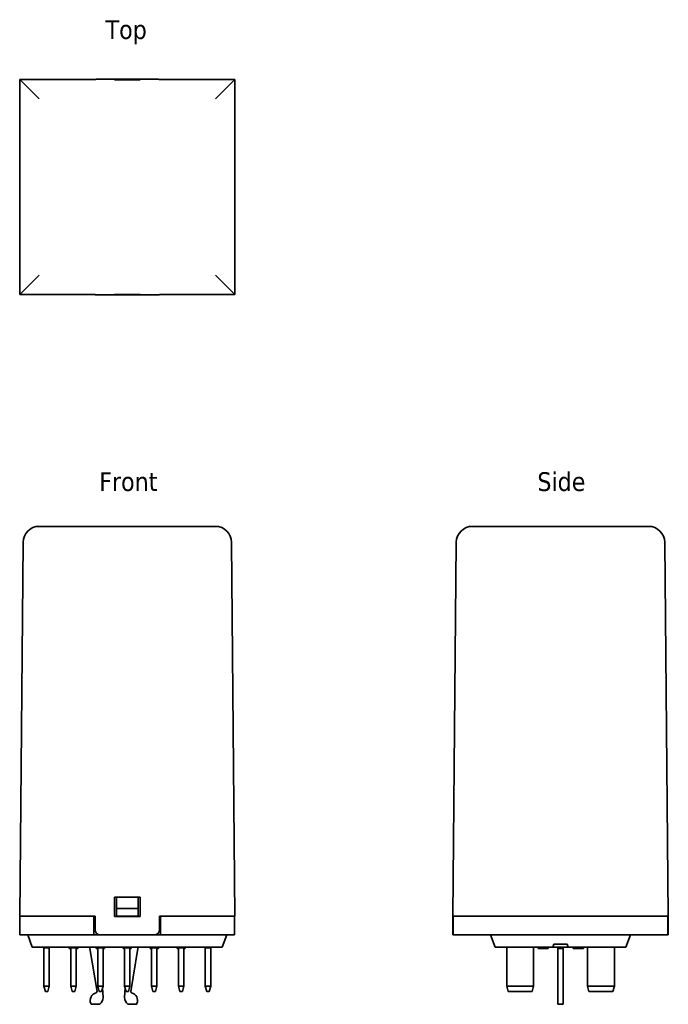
# Model space of a CAD drawing. Header units: millimetres. Extents: x 45 to 166, y 76 to 259.
import ezdxf

# ---------------------------------------------------------------- set-up
doc = ezdxf.new("R2010")
doc.units = ezdxf.units.MM
doc.layers.add('Symbol (ISO)', color=7, linetype='Continuous', lineweight=25)
doc.layers.add('Visible (ISO)', color=7, linetype='Continuous', lineweight=35)
doc.styles.add('Label Text (ISO)', font='TAHOMA.TTF')

msp = doc.modelspace()

# ---------------------------------------------------------------- linework, layer by layer
at = {"layer": 'Visible (ISO)'}
for p, q in [((45.06, 207.78), (45.06, 247.78)), ((45.06, 247.78), (59.06, 247.78)), ((45.06, 247.78), (45.68, 247.16)), ((59.06, 247.81), (59.06, 247.78)), ((60.06, 247.82), (70.06, 247.82)), ((62.66, 247.78), (67.46, 247.78)), ((62.66, 247.75), (62.66, 247.78)), ((67.46, 247.75), (62.66, 247.75)), ((67.46, 247.78), (67.46, 247.75)), ((71.06, 247.78), (71.06, 247.81)), ((71.06, 247.78), (85.06, 247.78)), ((84.44, 247.16), (85.06, 247.78)), ((85.06, 207.78), (85.06, 247.78)), ((48.68, 244.16), (45.68, 247.16)), ((84.44, 247.16), (81.44, 244.16)), ((45.68, 208.41), (48.68, 211.41)), ((81.44, 211.41), (84.44, 208.41)), ((45.68, 208.41), (45.06, 207.78)), ((59.06, 207.78), (45.06, 207.78)), ((59.06, 207.76), (59.06, 207.78)), ((60.06, 207.75), (70.06, 207.75)), ((62.66, 207.78), (62.66, 207.82)), ((62.66, 207.82), (67.46, 207.82)), ((67.46, 207.78), (62.66, 207.78)), ((67.46, 207.82), (67.46, 207.78)), ((85.06, 207.78), (71.06, 207.78)), ((71.06, 207.78), (71.06, 207.76)), ((85.06, 207.78), (84.44, 208.41)), ((81.44, 164.67), (48.68, 164.67)), ((129.21, 164.67), (161.96, 164.67)), ((45.68, 161.69), (45.06, 92.17)), ((85.06, 92.17), (84.44, 161.69)), ((125.59, 92.17), (126.21, 161.69)), ((164.96, 161.69), (165.59, 92.17)), ((62.66, 92.07), (62.66, 95.67)), ((62.66, 95.67), (67.46, 95.67)), ((63.06, 95.67), (63.06, 93.59)), ((67.06, 93.59), (67.06, 95.67)), ((67.46, 95.67), (67.46, 92.07)), ((63.06, 93.59), (63.06, 92.17)), ((67.06, 93.59), (63.06, 93.59)), ((67.06, 92.17), (67.06, 93.59)), ((59.06, 92.17), (45.06, 92.17)), ((45.11, 88.67), (45.11, 92.17)), ((58.86, 88.67), (58.86, 92.17)), ((59.06, 89.67), (59.06, 92.17)), ((67.46, 92.07), (62.66, 92.07)), ((67.06, 92.17), (63.06, 92.17)), ((63.06, 92.07), (63.06, 92.17)), ((67.06, 92.17), (67.06, 92.07)), ((85.06, 92.17), (71.06, 92.17)), ((71.06, 92.17), (71.06, 89.67)), ((71.26, 88.67), (71.26, 92.17)), ((85.01, 88.67), (85.01, 92.17)), ((125.59, 92.17), (125.57, 89.67)), ((125.59, 92.17), (165.59, 92.17)), ((125.64, 88.67), (125.64, 92.17)), ((165.54, 88.67), (165.54, 92.17)), ((165.59, 92.17), (165.61, 89.67)), ((48.11, 88.67), (45.11, 88.67)), ((46.56, 88.67), (47.4, 86.37)), ((48.11, 88.67), (58.86, 88.67)), ((60.06, 88.67), (58.86, 88.67)), ((60.06, 88.67), (70.06, 88.67)), ((71.26, 88.67), (70.06, 88.67)), ((71.26, 88.67), (82.01, 88.67)), ((85.01, 88.67), (82.01, 88.67)), ((83.56, 88.67), (82.72, 86.37)), ((125.56, 88.67), (125.57, 89.67)), ((125.56, 88.67), (125.64, 88.67)), ((128.64, 88.67), (125.64, 88.67)), ((128.64, 88.67), (162.54, 88.67)), ((132.59, 88.67), (133.43, 86.37)), ((158.59, 88.67), (157.75, 86.37)), ((165.54, 88.67), (162.54, 88.67)), ((165.54, 88.67), (165.62, 88.67)), ((165.61, 89.67), (165.62, 88.67)), ((48.06, 86.37), (47.4, 86.37)), ((48.06, 86.37), (82.06, 86.37)), ((49.56, 86.27), (49.56, 86.37)), ((49.56, 86.27), (49.56, 79.17)), ((49.56, 86.27), (50.56, 86.27)), ((50.56, 86.37), (50.56, 86.27)), ((50.56, 79.17), (50.56, 86.27)), ((54.28, 86.37), (54.28, 86.17)), ((54.37, 86.37), (54.37, 86.17)), ((54.56, 86.17), (54.37, 86.17)), ((54.56, 86.27), (54.56, 86.37)), ((54.56, 86.27), (54.56, 79.17)), ((54.56, 86.27), (55.56, 86.27)), ((55.56, 86.37), (55.56, 86.27)), ((55.56, 79.17), (55.56, 86.27)), ((55.75, 86.17), (55.56, 86.17)), ((55.75, 86.37), (55.75, 86.17)), ((55.84, 86.37), (55.84, 86.17)), ((58.11, 86.37), (58.11, 86.17)), ((59.43, 78.14), (58.11, 86.17)), ((59.3, 86.37), (59.3, 86.17)), ((59.38, 86.37), (59.38, 86.17)), ((59.56, 86.17), (59.38, 86.17)), ((59.56, 86.27), (59.56, 86.37)), ((59.56, 86.27), (59.56, 79.17)), ((59.56, 86.27), (60.56, 86.27)), ((60.56, 86.37), (60.56, 86.27)), ((60.56, 79.17), (60.56, 86.27)), ((60.83, 86.17), (60.56, 86.17)), ((60.83, 86.37), (60.83, 86.17)), ((60.84, 86.37), (60.84, 86.17)), ((64.28, 86.37), (64.28, 86.17)), ((64.31, 86.37), (64.31, 86.17)), ((64.56, 86.17), (64.31, 86.17)), ((64.56, 86.27), (64.56, 86.37)), ((64.56, 86.27), (64.56, 79.17)), ((64.56, 86.27), (65.56, 86.27)), ((65.56, 86.37), (65.56, 86.27)), ((65.56, 79.17), (65.56, 86.27)), ((65.63, 86.17), (65.56, 86.17)), ((65.63, 86.37), (65.63, 86.17)), ((65.81, 86.17), (65.63, 86.17)), ((67.01, 86.17), (65.69, 78.14)), ((65.81, 86.37), (65.81, 86.17)), ((67.01, 86.37), (67.01, 86.17)), ((69.28, 86.37), (69.28, 86.17)), ((69.28, 86.37), (69.28, 86.17)), ((69.3, 86.37), (69.3, 86.17)), ((69.5, 86.17), (69.3, 86.17)), ((69.5, 86.37), (69.5, 86.17)), ((69.56, 86.27), (69.56, 86.37)), ((69.56, 86.27), (69.56, 79.17)), ((69.56, 86.27), (70.56, 86.27)), ((70.56, 86.37), (70.56, 86.27)), ((70.56, 79.17), (70.56, 86.27)), ((70.84, 86.37), (70.84, 86.17)), ((70.84, 86.37), (70.84, 86.17)), ((74.3, 86.37), (74.3, 86.17)), ((74.31, 86.17), (74.3, 86.17)), ((74.31, 86.37), (74.31, 86.17)), ((74.46, 86.17), (74.31, 86.17)), ((74.46, 86.37), (74.46, 86.17)), ((74.56, 86.17), (74.46, 86.17)), ((74.56, 86.27), (74.56, 86.37)), ((74.56, 86.27), (74.56, 79.17)), ((74.56, 86.27), (75.56, 86.27)), ((75.56, 86.37), (75.56, 86.27)), ((75.56, 79.17), (75.56, 86.27)), ((75.6, 86.17), (75.56, 86.17)), ((75.6, 86.37), (75.6, 86.17)), ((75.81, 86.37), (75.81, 86.17)), ((75.83, 86.37), (75.83, 86.17)), ((79.56, 86.27), (79.56, 86.37)), ((79.56, 86.27), (79.56, 79.17)), ((79.56, 86.27), (80.56, 86.27)), ((80.56, 86.37), (80.56, 86.27)), ((80.56, 79.17), (80.56, 86.27)), ((82.72, 86.37), (82.06, 86.37)), ((134.09, 86.37), (133.43, 86.37)), ((134.09, 86.37), (144.15, 86.37)), ((135.59, 79.17), (135.59, 86.27)), ((140.59, 86.27), (140.59, 79.17)), ((141.44, 86.37), (141.44, 86.17)), ((141.75, 86.37), (141.75, 86.17)), ((141.91, 86.17), (141.75, 86.17)), ((141.91, 86.37), (141.91, 86.17)), ((142.17, 86.17), (141.91, 86.17)), ((142.17, 86.37), (142.17, 86.17)), ((142.57, 86.37), (142.57, 86.17)), ((142.88, 86.37), (142.88, 86.17)), ((143.03, 86.17), (142.88, 86.17)), ((143.03, 86.37), (143.03, 86.17)), ((143.3, 86.17), (143.03, 86.17)), ((143.3, 86.37), (143.3, 86.17)), ((144.15, 86.37), (144.37, 86.97)), ((147.03, 86.37), (144.15, 86.37)), ((144.37, 86.97), (146.81, 86.97)), ((145.09, 86.37), (145.09, 86.17)), ((145.09, 86.17), (146.09, 86.17)), ((145.09, 86.17), (145.09, 78.14)), ((146.09, 86.37), (146.09, 86.17)), ((146.09, 78.14), (146.09, 86.17)), ((146.81, 86.97), (147.03, 86.37)), ((147.03, 86.37), (157.09, 86.37)), ((147.94, 86.37), (147.94, 86.17)), ((148.25, 86.37), (148.25, 86.17)), ((148.41, 86.17), (148.25, 86.17)), ((148.41, 86.37), (148.41, 86.17)), ((148.67, 86.17), (148.41, 86.17)), ((148.67, 86.37), (148.67, 86.17)), ((148.92, 86.37), (148.92, 86.17)), ((148.95, 86.37), (148.95, 86.17)), ((148.98, 86.37), (148.98, 86.17)), ((149.81, 86.37), (149.81, 86.17)), ((149.87, 86.17), (149.81, 86.17)), ((149.87, 86.37), (149.87, 86.17)), ((149.88, 86.37), (149.88, 86.17)), ((150.59, 79.17), (150.59, 86.27)), ((155.59, 86.27), (155.59, 79.17)), ((157.75, 86.37), (157.09, 86.37)), ((50.56, 79.17), (49.56, 79.17)), ((49.83, 78.17), (49.56, 79.17)), ((50.56, 79.17), (50.29, 78.17)), ((55.56, 79.17), (54.56, 79.17)), ((54.83, 78.17), (54.56, 79.17)), ((55.56, 79.17), (55.29, 78.17)), ((60.56, 79.17), (59.56, 79.17)), ((59.83, 78.17), (59.56, 79.17)), ((60.56, 79.17), (60.29, 78.17)), ((60.47, 78.83), (60.56, 77.04)), ((65.56, 79.17), (64.56, 79.17)), ((64.83, 78.17), (64.56, 79.17)), ((64.56, 77.04), (64.65, 78.83)), ((65.56, 79.17), (65.29, 78.17)), ((70.56, 79.17), (69.56, 79.17)), ((69.83, 78.17), (69.56, 79.17)), ((70.56, 79.17), (70.29, 78.17)), ((75.56, 79.17), (74.56, 79.17)), ((74.83, 78.17), (74.56, 79.17)), ((75.56, 79.17), (75.29, 78.17)), ((80.56, 79.17), (79.56, 79.17)), ((79.83, 78.17), (79.56, 79.17)), ((80.56, 79.17), (80.29, 78.17)), ((135.59, 79.17), (135.86, 78.17)), ((140.59, 79.17), (135.59, 79.17)), ((140.32, 78.17), (140.59, 79.17)), ((155.59, 79.17), (150.59, 79.17)), ((150.86, 78.17), (150.59, 79.17)), ((155.32, 78.17), (155.59, 79.17)), ((49.83, 78.17), (50.29, 78.17)), ((54.83, 78.17), (55.29, 78.17)), ((59.83, 78.17), (60.29, 78.17)), ((64.83, 78.17), (65.29, 78.17)), ((69.83, 78.17), (70.29, 78.17)), ((74.83, 78.17), (75.29, 78.17)), ((79.83, 78.17), (80.29, 78.17)), ((135.86, 78.17), (140.32, 78.17)), ((145.09, 78.14), (145.09, 77.92)), ((145.09, 75.89), (145.09, 77.92)), ((146.09, 77.92), (146.09, 78.14)), ((146.09, 77.92), (146.09, 75.89)), ((150.86, 78.17), (155.32, 78.17)), ((59.96, 75.77), (58.46, 75.77)), ((66.66, 75.77), (65.16, 75.77)), ((145.09, 75.77), (145.09, 75.89)), ((145.09, 75.77), (146.09, 75.77)), ((146.09, 75.89), (146.09, 75.77))]:
    msp.add_line(p, q, dxfattribs=at)
for centre, radius, start, end in [((48.68, 161.67), 3, 90, 179.4863), ((81.44, 161.67), 3, 0.5137, 90), ((129.21, 161.67), 3, 90, 179.4863), ((161.96, 161.67), 3, 0.5137, 90), ((60.06, 89.67), 1, 180, 270), ((70.06, 89.67), 1, 270, 0), ((136.39, 87.17), 1.2, 221.8103, 228.1897), ((139.79, 87.17), 1.2, 311.8103, 318.1897), ((151.39, 87.17), 1.2, 221.8103, 228.1897), ((154.79, 87.17), 1.2, 311.8103, 318.1897), ((59.66, 76.47), 1.5, 104.6073, 202.6199), ((59.23, 78.11), 0.2, 284.6073, 9.334), ((59.06, 76.97), 1.5, 306.8699, 2.8207), ((66.06, 76.97), 1.5, 177.1793, 233.1301), ((65.89, 78.11), 0.2, 170.666, 255.3927), ((65.46, 76.47), 1.5, 337.3801, 75.3927), ((58.46, 75.97), 0.2, 202.6199, 270), ((66.66, 75.97), 0.2, 270, 337.3801)]:
    msp.add_arc(centre, radius, start, end, dxfattribs=at)
for centre, major_axis, start_param, end_param in [((60.06, 247.81), (1, 0), 1.570796, 3.141593), ((70.06, 247.81), (1, 0), 0, 1.570796), ((60.06, 207.76), (-1, 0), 0, 1.570796), ((70.06, 207.76), (-1, 0), 1.570796, 3.141593)]:
    msp.add_ellipse(centre, major_axis=major_axis, ratio=0.008966, start_param=start_param, end_param=end_param, dxfattribs=at)
for points, knots in [([(54.37, 86.17), (54.34, 86.17), (54.32, 86.17), (54.3, 86.17), (54.28, 86.17), (54.28, 86.17)], [-0.08751207, -0.08751207, -0.08751207, -0.08751207, -0.03213968, -0.03213968, 0, 0, 0, 0]), ([(55.84, 86.17), (55.84, 86.17), (55.83, 86.17), (55.8, 86.17), (55.78, 86.17), (55.75, 86.17)], [-0.04628431, -0.04628431, -0.04628431, -0.04628431, -0.0192821, -0.0192821, 0, 0, 0, 0]), ([(59.38, 86.17), (59.35, 86.17), (59.33, 86.17), (59.31, 86.17), (59.3, 86.17), (59.3, 86.17)], [-0.07575972, -0.07575972, -0.07575972, -0.07575972, -0.02935871, -0.02935871, 0, 0, 0, 0]), ([(64.31, 86.17), (64.31, 86.17), (64.31, 86.17), (64.3, 86.17), (64.28, 86.17), (64.28, 86.17)], [-0.02913872, -0.02913872, -0.02913872, -0.02913872, -0.02875263, -0.02875263, 0, 0, 0, 0]), ([(69.3, 86.17), (69.29, 86.17), (69.29, 86.17), (69.28, 86.17), (69.28, 86.17), (69.28, 86.17)], [-0.05508981, -0.05508981, -0.05508981, -0.05508981, -0.01261077, -0.01261077, 0, 0, 0, 0]), ([(70.84, 86.17), (70.84, 86.17), (70.84, 86.17), (70.82, 86.17), (70.81, 86.17), (70.77, 86.17), (70.74, 86.17), (70.7, 86.17)], [-0.0318597, -0.0318597, -0.0318597, -0.0318597, -0.02471695, -0.02471695, -0.01611124, -0.01611124, 0, 0, 0, 0]), ([(75.81, 86.17), (75.79, 86.17), (75.77, 86.17), (75.74, 86.17), (75.72, 86.17), (75.69, 86.17), (75.67, 86.17), (75.65, 86.17), (75.64, 86.17), (75.61, 86.17), (75.6, 86.17), (75.6, 86.17)], [-0.09896045, -0.09896045, -0.09896045, -0.09896045, -0.0750712, -0.0750712, -0.05445171, -0.05445171, -0.03210432, -0.03210432, -0.01922608, -0.01922608, 0, 0, 0, 0]), ([(141.75, 86.17), (141.75, 86.17), (141.75, 86.17), (141.74, 86.17), (141.73, 86.17), (141.71, 86.17), (141.7, 86.17), (141.68, 86.17), (141.66, 86.17), (141.57, 86.17), (141.5, 86.17), (141.44, 86.17)], [-0.09896045, -0.09896045, -0.09896045, -0.09896045, -0.0750712, -0.0750712, -0.05445171, -0.05445171, -0.03210432, -0.03210432, -0.01922608, -0.01922608, 0, 0, 0, 0]), ([(142.32, 86.17), (142.28, 86.17), (142.25, 86.17), (142.2, 86.17), (142.19, 86.17), (142.17, 86.17)], [-0.0318597, -0.0318597, -0.0318597, -0.0318597, -0.02471695, -0.02471695, -0.02150391, -0.02150391, -0.02150391, -0.02150391]), ([(142.57, 86.17), (142.55, 86.17), (142.53, 86.17), (142.47, 86.17), (142.41, 86.17), (142.32, 86.17)], [-0.04134881, -0.04134881, -0.04134881, -0.04134881, -0.0267443, -0.0267443, 0, 0, 0, 0]), ([(142.88, 86.17), (142.87, 86.17), (142.87, 86.17), (142.86, 86.17), (142.85, 86.17), (142.84, 86.17), (142.83, 86.17), (142.8, 86.17), (142.78, 86.17), (142.7, 86.17), (142.63, 86.17), (142.57, 86.17)], [-0.09896045, -0.09896045, -0.09896045, -0.09896045, -0.0750712, -0.0750712, -0.05445171, -0.05445171, -0.03210432, -0.03210432, -0.01922608, -0.01922608, 0, 0, 0, 0]), ([(148.25, 86.17), (148.25, 86.17), (148.25, 86.17), (148.24, 86.17), (148.23, 86.17), (148.21, 86.17), (148.2, 86.17), (148.18, 86.17), (148.16, 86.17), (148.07, 86.17), (148, 86.17), (147.94, 86.17)], [-0.09896045, -0.09896045, -0.09896045, -0.09896045, -0.0750712, -0.0750712, -0.05445171, -0.05445171, -0.03210432, -0.03210432, -0.01922608, -0.01922608, 0, 0, 0, 0]), ([(148.84, 86.17), (148.8, 86.17), (148.76, 86.17), (148.71, 86.17), (148.69, 86.17), (148.67, 86.17)], [-0.05426751, -0.05426751, -0.05426751, -0.05426751, -0.04746039, -0.04746039, -0.04421096, -0.04421096, -0.04421096, -0.04421096]), ([(149.36, 86.17), (149.29, 86.17), (149.22, 86.17), (149.12, 86.17), (149.04, 86.17), (148.98, 86.17)], [-0.06810404, -0.06810404, -0.06810404, -0.06810404, -0.020358, -0.020358, 0, 0, 0, 0]), ([(149.81, 86.17), (149.81, 86.17), (149.81, 86.17), (149.8, 86.17), (149.79, 86.17), (149.76, 86.17), (149.73, 86.17), (149.67, 86.17), (149.63, 86.17), (149.5, 86.17), (149.43, 86.17), (149.36, 86.17)], [-0.09448366, -0.09448366, -0.09448366, -0.09448366, -0.07854395, -0.07854395, -0.0638542, -0.0638542, -0.03998122, -0.03998122, -0.02102332, -0.02102332, 0, 0, 0, 0])]:
    msp.add_open_spline(points, degree=3, knots=knots, dxfattribs=at)
for points in [[(60.84, 86.17), (60.84, 86.17), (60.84, 86.17), (60.83, 86.17)], [(69.28, 86.17), (69.28, 86.17), (69.28, 86.17), (69.28, 86.17)], [(69.56, 86.17), (69.53, 86.17), (69.51, 86.17), (69.5, 86.17)], [(70.7, 86.17), (70.66, 86.17), (70.61, 86.17), (70.56, 86.17)], [(70.84, 86.17), (70.84, 86.17), (70.84, 86.17), (70.84, 86.17)], [(75.83, 86.17), (75.83, 86.17), (75.82, 86.17), (75.81, 86.17)], [(148.92, 86.17), (148.89, 86.17), (148.87, 86.17), (148.84, 86.17)], [(148.95, 86.17), (148.93, 86.17), (148.92, 86.17), (148.92, 86.17)], [(148.98, 86.17), (148.97, 86.17), (148.96, 86.17), (148.95, 86.17)], [(149.88, 86.17), (149.88, 86.17), (149.88, 86.17), (149.87, 86.17)]]:
    msp.add_open_spline(points, degree=3, dxfattribs=at)

# ---------------------------------------------------------------- texts
at = {"layer": 'Symbol (ISO)', "char_height": 3.5, "attachment_point": 7, "style": 'Label Text (ISO)'}
for s, insert in [('Top', (61.02, 254.32)), ('Side', (141.28, 171.17))]:
    msp.add_mtext(s, dxfattribs=dict(at, insert=insert))
at = {"layer": 'Symbol (ISO)', "insert": (59.83, 171.17), "char_height": 3.5, "attachment_point": 7, "line_spacing_factor": 1.16, "style": 'Label Text (ISO)'}
msp.add_mtext('Front', dxfattribs=at)

doc.saveas('drawing.dxf')
